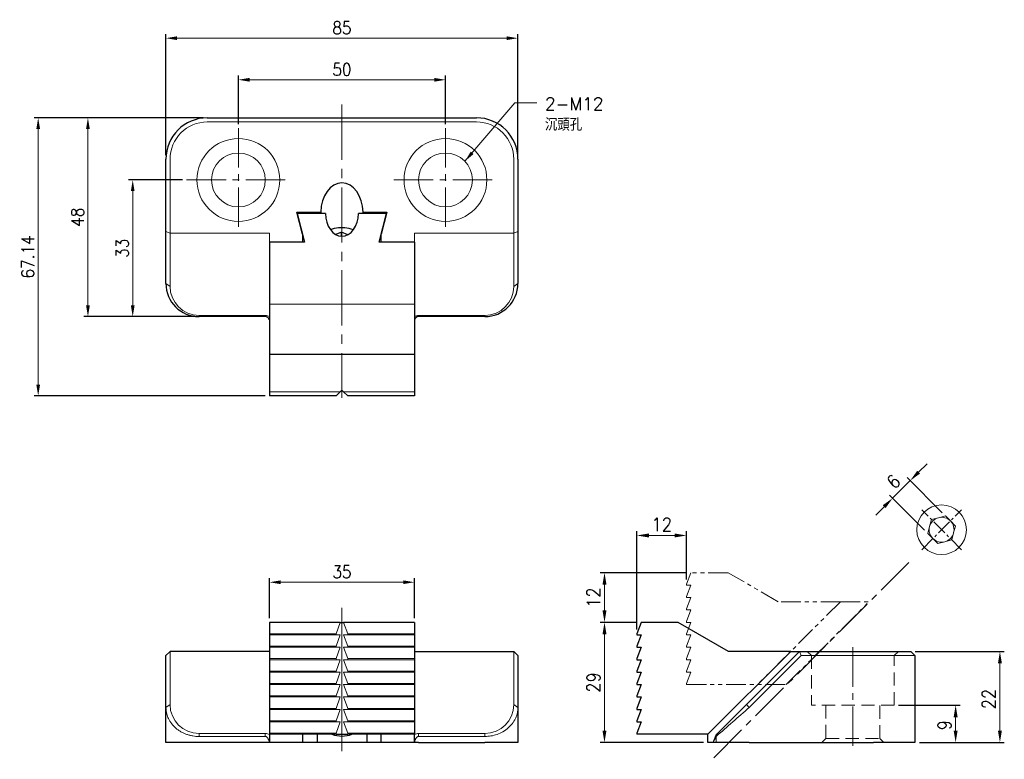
# Model space of a CAD drawing. Header units: millimetres. Extents: x -78 to 160, y -4 to 174.
import ezdxf

# ---------------------------------------------------------------- set-up
doc = ezdxf.new("R2010")
doc.units = ezdxf.units.MM
for name, pattern in [('CENTER2', [28.575, 19.05, -3.175, 3.175, -3.175]), ('DASHED2', [9.525, 6.35, -3.175]), ('PHANTOM2', [31.75, 15.875, -3.175, 3.175, -3.175, 3.175, -3.175])]:
    doc.linetypes.add(name, pattern=pattern)
for name, color, linetype, lineweight in [('01', 4, 'Continuous', 20), ('CL', 1, 'CENTER2', 15), ('DASH', 8, 'DASHED2', 13), ('DIM', 6, 'Continuous', 13), ('G', 3, 'Continuous', 18), ('L', 30, 'PHANTOM2', 5), ('TXT', 3, 'Continuous', 18), ('W', 7, 'Continuous', 30)]:
    doc.layers.add(name, color=color, linetype=linetype, lineweight=lineweight)
doc.styles.add('TEXT1', font='txt.shx', dxfattribs={"height": 3, "bigfont": 'chineset.shx'})
doc.styles.add('TXT-1', font='txt.shx', dxfattribs={"width": 0.9, "bigfont": 'chineset.shx'})
doc.dimstyles.new('ISO-25', dxfattribs={"dimscale": 1.5, "dimtxt": 2, "dimasz": 1.8, "dimexe": 0.66666, "dimexo": 0.66666, "dimgap": 0.66666, "dimtad": 1, "dimdec": 3, "dimdsep": 46, "dimtxsty": 'TXT-1', "dimcen": -2.5, "dimclrd": 256, "dimclre": 256, "dimclrt": 3, "dimadec": 0, "dimazin": 0, "dimtfac": 0.8, "dimtdec": 3, "dimtmove": 0, "dimatfit": 3, "dimfxl": 0, "dimlwd": -1, "dimarcsym": 0})

# ---------------------------------------------------------------- blocks, each defined once
blk = doc.blocks.new('*D2')
at = {"layer": 'Defpoints', "color": 0}
for p in [(25, 159.99), (-25, 148.31), (25, 148.31)]:
    blk.add_point(p, dxfattribs=at)
at = {"layer": 'DIM', "lineweight": -2}
for p, q in [((-25, 149.31), (-25, 160.99)), ((25, 149.31), (25, 160.99))]:
    blk.add_line(p, q, dxfattribs=at)
at = {"layer": 'DIM'}
blk.add_line((-22.3, 159.99), (22.3, 159.99), dxfattribs=at)
for points in [[(-22.3, 160.44), (-22.3, 159.54), (-25, 159.99)], [(22.3, 160.44), (22.3, 159.54), (25, 159.99)]]:
    blk.add_solid(points, dxfattribs=at)
at = {"layer": 'DIM', "color": 3, "insert": (0, 162.49), "char_height": 3, "attachment_point": 5, "style": 'TXT-1'}
blk.add_mtext('50', dxfattribs=at)
blk = doc.blocks.new('*D3')
at = {"layer": 'Defpoints', "color": 0}
for p in [(42.5, 170.03), (-42.5, 140.81), (42.5, 140.81)]:
    blk.add_point(p, dxfattribs=at)
at = {"layer": 'DIM', "lineweight": -2}
for p, q in [((-42.5, 141.81), (-42.5, 171.03)), ((42.5, 141.81), (42.5, 171.03))]:
    blk.add_line(p, q, dxfattribs=at)
at = {"layer": 'DIM'}
blk.add_line((-39.8, 170.03), (39.8, 170.03), dxfattribs=at)
for points in [[(-39.8, 170.48), (-39.8, 169.58), (-42.5, 170.03)], [(39.8, 170.48), (39.8, 169.58), (42.5, 170.03)]]:
    blk.add_solid(points, dxfattribs=at)
at = {"layer": 'DIM', "color": 3, "insert": (0, 172.53), "char_height": 3, "attachment_point": 5, "style": 'TXT-1'}
blk.add_mtext('85', dxfattribs=at)
blk = doc.blocks.new('*D4')
at = {"layer": 'Defpoints', "color": 0}
for p in [(-32.5, 150.81), (-73.34, 83.67), (-17.5, 83.67)]:
    blk.add_point(p, dxfattribs=at)
at = {"layer": 'DIM', "lineweight": -2}
for p, q in [((-33.5, 150.81), (-74.34, 150.81)), ((-18.5, 83.67), (-74.34, 83.67))]:
    blk.add_line(p, q, dxfattribs=at)
at = {"layer": 'DIM'}
blk.add_line((-73.34, 148.11), (-73.34, 86.37), dxfattribs=at)
for points in [[(-73.79, 148.11), (-72.89, 148.11), (-73.34, 150.81)], [(-73.79, 86.37), (-72.89, 86.37), (-73.34, 83.67)]]:
    blk.add_solid(points, dxfattribs=at)
at = {"layer": 'DIM', "color": 3, "insert": (-75.84, 117.24), "char_height": 3, "attachment_point": 5, "rotation": 90, "style": 'TXT-1'}
blk.add_mtext('67.14', dxfattribs=at)
blk = doc.blocks.new('*D5')
at = {"layer": 'Defpoints', "color": 0}
for p in [(-32.5, 150.81), (-61.33, 102.81), (-34.5, 102.81)]:
    blk.add_point(p, dxfattribs=at)
at = {"layer": 'DIM', "lineweight": -2}
for p, q in [((-33.5, 150.81), (-62.33, 150.81)), ((-35.5, 102.81), (-62.33, 102.81))]:
    blk.add_line(p, q, dxfattribs=at)
at = {"layer": 'DIM'}
blk.add_line((-61.33, 148.11), (-61.33, 105.51), dxfattribs=at)
for points in [[(-61.78, 148.11), (-60.88, 148.11), (-61.33, 150.81)], [(-61.78, 105.51), (-60.88, 105.51), (-61.33, 102.81)]]:
    blk.add_solid(points, dxfattribs=at)
at = {"layer": 'DIM', "color": 3, "insert": (-63.83, 126.81), "char_height": 3, "attachment_point": 5, "rotation": 90, "style": 'TXT-1'}
blk.add_mtext('48', dxfattribs=at)
blk = doc.blocks.new('*D6')
at = {"layer": 'Defpoints', "color": 0}
for p in [(-37.5, 135.81), (-50.52, 102.81), (-34.5, 102.81)]:
    blk.add_point(p, dxfattribs=at)
at = {"layer": 'DIM', "lineweight": -2}
for p, q in [((-38.5, 135.81), (-51.52, 135.81)), ((-35.5, 102.81), (-51.52, 102.81))]:
    blk.add_line(p, q, dxfattribs=at)
at = {"layer": 'DIM'}
blk.add_line((-50.52, 133.11), (-50.52, 105.51), dxfattribs=at)
for points in [[(-50.97, 133.11), (-50.07, 133.11), (-50.52, 135.81)], [(-50.97, 105.51), (-50.07, 105.51), (-50.52, 102.81)]]:
    blk.add_solid(points, dxfattribs=at)
at = {"layer": 'DIM', "color": 3, "insert": (-53.02, 119.31), "char_height": 3, "attachment_point": 5, "rotation": 90, "style": 'TXT-1'}
blk.add_mtext('33', dxfattribs=at)
blk = doc.blocks.new('*D7')
at = {"layer": 'Defpoints', "color": 0}
for p in [(17.5, 38.7), (-17.5, 29), (17.5, 29)]:
    blk.add_point(p, dxfattribs=at)
at = {"layer": 'DIM', "lineweight": -2}
for p, q in [((-17.5, 30), (-17.5, 39.7)), ((17.5, 30), (17.5, 39.7))]:
    blk.add_line(p, q, dxfattribs=at)
at = {"layer": 'DIM'}
blk.add_line((-14.8, 38.7), (14.8, 38.7), dxfattribs=at)
for points in [[(-14.8, 39.15), (-14.8, 38.25), (-17.5, 38.7)], [(14.8, 39.15), (14.8, 38.25), (17.5, 38.7)]]:
    blk.add_solid(points, dxfattribs=at)
at = {"layer": 'DIM', "color": 3, "insert": (0, 41.2), "char_height": 3, "attachment_point": 5, "style": 'TXT-1'}
blk.add_mtext('35', dxfattribs=at)
blk = doc.blocks.new('*D8')
at = {"layer": 'Defpoints', "color": 0}
for p in [(137.21, 63.22), (145.71, 54.72), (141.47, 50.48)]:
    blk.add_point(p, dxfattribs=at)
at = {"layer": 'DIM'}
for p, q in [((139.25, 65.26), (141.28, 67.29)), ((132.97, 58.98), (137.21, 63.22)), ((130.93, 56.94), (128.89, 54.9))]:
    blk.add_line(p, q, dxfattribs=at)
at = {"layer": 'DIM', "lineweight": -2}
for p, q in [((144.95, 55.47), (136.45, 63.97)), ((140.71, 51.23), (132.21, 59.73))]:
    blk.add_line(p, q, dxfattribs=at)
at = {"layer": 'DIM'}
for points in [[(138.91, 65.6), (139.58, 64.92), (137.21, 63.22)], [(130.59, 57.28), (131.27, 56.6), (132.97, 58.98)]]:
    blk.add_solid(points, dxfattribs=at)
at = {"layer": 'DIM', "color": 3, "insert": (133.2, 62.98), "char_height": 3.2, "attachment_point": 5, "rotation": 45, "style": 'TXT-1'}
blk.add_mtext('6', dxfattribs=at)
blk = doc.blocks.new('*D9')
at = {"layer": 'Defpoints', "color": 0}
for p in [(83.23, 49.99), (83.23, 38.25), (71.23, 26.25)]:
    blk.add_point(p, dxfattribs=at)
at = {"layer": 'DIM', "lineweight": -2}
for p, q in [((71.23, 27.32), (71.23, 51.06)), ((83.23, 39.32), (83.23, 51.06))]:
    blk.add_line(p, q, dxfattribs=at)
at = {"layer": 'DIM'}
blk.add_line((74.11, 49.99), (80.35, 49.99), dxfattribs=at)
for points in [[(74.11, 50.47), (74.11, 49.51), (71.23, 49.99)], [(80.35, 50.47), (80.35, 49.51), (83.23, 49.99)]]:
    blk.add_solid(points, dxfattribs=at)
at = {"layer": 'DIM', "color": 3, "insert": (77.23, 52.66), "char_height": 3.2, "attachment_point": 5, "style": 'TXT-1'}
blk.add_mtext('12', dxfattribs=at)
blk = doc.blocks.new('*D10')
at = {"layer": 'Defpoints', "color": 0}
for p in [(84.23, 41), (63.4, 29), (72.23, 29)]:
    blk.add_point(p, dxfattribs=at)
at = {"layer": 'DIM', "lineweight": -2}
for p, q in [((83.16, 41), (62.33, 41)), ((71.16, 29), (62.33, 29))]:
    blk.add_line(p, q, dxfattribs=at)
at = {"layer": 'DIM'}
blk.add_line((63.4, 38.12), (63.4, 31.88), dxfattribs=at)
for points in [[(62.92, 38.12), (63.88, 38.12), (63.4, 41)], [(62.92, 31.88), (63.88, 31.88), (63.4, 29)]]:
    blk.add_solid(points, dxfattribs=at)
at = {"layer": 'DIM', "color": 3, "insert": (60.73, 35), "char_height": 3.2, "attachment_point": 5, "rotation": 90, "style": 'TXT-1'}
blk.add_mtext('12', dxfattribs=at)
blk = doc.blocks.new('*D11')
at = {"layer": 'Defpoints', "color": 0}
for p in [(72.23, 29), (63.4, 0), (88.37, 0)]:
    blk.add_point(p, dxfattribs=at)
at = {"layer": 'DIM', "lineweight": -2}
for p, q in [((71.16, 29), (62.33, 29)), ((87.3, 0), (62.33, 0))]:
    blk.add_line(p, q, dxfattribs=at)
at = {"layer": 'DIM'}
blk.add_line((63.4, 26.12), (63.4, 2.88), dxfattribs=at)
for points in [[(62.92, 26.12), (63.88, 26.12), (63.4, 29)], [(62.92, 2.88), (63.88, 2.88), (63.4, 0)]]:
    blk.add_solid(points, dxfattribs=at)
at = {"layer": 'DIM', "color": 3, "insert": (60.73, 14.5), "char_height": 3.2, "attachment_point": 5, "rotation": 90, "style": 'TXT-1'}
blk.add_mtext('29', dxfattribs=at)
blk = doc.blocks.new('*D12')
at = {"layer": 'Defpoints', "color": 0}
for p in [(133.37, 9), (148.19, 9), (138.37, 0)]:
    blk.add_point(p, dxfattribs=at)
at = {"layer": 'DIM', "lineweight": -2}
for p, q in [((134.43, 9), (149.25, 9)), ((139.43, 0), (149.25, 0))]:
    blk.add_line(p, q, dxfattribs=at)
at = {"layer": 'DIM'}
blk.add_line((148.19, 2.88), (148.19, 6.12), dxfattribs=at)
for points in [[(147.71, 6.12), (148.67, 6.12), (148.19, 9)], [(147.71, 2.88), (148.67, 2.88), (148.19, 0)]]:
    blk.add_solid(points, dxfattribs=at)
at = {"layer": 'DIM', "color": 3, "insert": (145.52, 4.19), "char_height": 3.2, "attachment_point": 5, "rotation": 90, "style": 'TXT-1'}
blk.add_mtext('9', dxfattribs=at)
blk = doc.blocks.new('*D13')
at = {"layer": 'Defpoints', "color": 0}
for p in [(137.37, 22), (158.88, 22), (138.37, 0)]:
    blk.add_point(p, dxfattribs=at)
at = {"layer": 'DIM', "lineweight": -2}
for p, q in [((138.43, 22), (159.94, 22)), ((139.43, 0), (159.94, 0))]:
    blk.add_line(p, q, dxfattribs=at)
at = {"layer": 'DIM'}
blk.add_line((158.88, 2.88), (158.88, 19.12), dxfattribs=at)
for points in [[(158.4, 19.12), (159.36, 19.12), (158.88, 22)], [(158.4, 2.88), (159.36, 2.88), (158.88, 0)]]:
    blk.add_solid(points, dxfattribs=at)
at = {"layer": 'DIM', "color": 3, "insert": (156.21, 10.5), "char_height": 3.2, "attachment_point": 5, "rotation": 90, "style": 'TXT-1'}
blk.add_mtext('22', dxfattribs=at)
blk = doc.blocks.new('A$C04D77EB3')
at = {"layer": 'L', "ltscale": 0.2}
for p, q in [((-21.12, 7), (-22.12, 4.25)), ((-22.12, 4.25), (-22.12, 4)), ((-21.12, 4), (-22.12, 1.25)), ((-22.12, 4), (-21.12, 4)), ((-22.12, 1.25), (-22.12, 1)), ((-21.12, 1), (-22.12, -1.75)), ((-22.12, 1), (-21.12, 1)), ((-22.12, -1.75), (-22.12, -2)), ((-21.12, -2), (-22.12, -4.75)), ((-22.12, -2), (-21.12, -2)), ((-22.12, -4.75), (-22.12, -5)), ((-21.12, -5), (-22.12, -7.75)), ((-22.12, -5), (-21.12, -5)), ((-22.12, -7.75), (-22.12, -8)), ((-21.12, -8), (-22.12, -10.75)), ((-22.12, -8), (-21.12, -8)), ((-22.12, -10.75), (-22.12, -11)), ((-21.12, -11), (-22.12, -13.75)), ((-22.12, -11), (-21.12, -11)), ((-22.12, -13.75), (-22.12, -14)), ((-21.12, -14), (-22.12, -16.75)), ((-22.12, -14), (-21.12, -14)), ((-22.12, -16.75), (-22.12, -17)), ((-21.12, -17), (-22.12, -19.75)), ((-22.12, -17), (-21.12, -17)), ((-22.12, -19.75), (-22.12, -20))]:
    blk.add_line(p, q, dxfattribs=at)
at = {"layer": 'L', "ltscale": 0.3}
for p, q in [((-12.12, 7), (-21.12, 7)), ((0, 0), (-12.12, 7)), ((15.02, 0), (-4.98, -20)), ((15.02, 0), (0, 0)), ((1.95, -20), (21.95, 0)), ((15.02, 0), (21.95, 0)), ((-22.12, -20), (1.95, -20))]:
    blk.add_line(p, q, dxfattribs=at)

msp = doc.modelspace()

# ---------------------------------------------------------------- linework, layer by layer
at = {"layer": '01'}
msp.add_line((0, 2), (0, 29), dxfattribs=at)
for centre in [(-25, 135.8106), (25, 135.8106)]:
    msp.add_circle(centre, 6.5, dxfattribs=at)
at = {"layer": 'CL', "ltscale": 0.7}
msp.add_line((0, 154.0278), (0, 83.226), dxfattribs=at)
at = {"layer": 'CL', "ltscale": 0.5}
for p, q in [((-25, 148.3106), (-25, 123.3106)), ((25, 148.3106), (25, 123.3106)), ((-37.5, 135.8106), (-12.5, 135.8106)), ((12.5, 135.8106), (37.5, 135.8106)), ((136.9205, 43.4813), (89.3938, -4.0454)), ((123.3682, -0.8153), (123.3682, 24.5805))]:
    msp.add_line(p, q, dxfattribs=at)
at = {"layer": 'CL', "ltscale": 0.2}
for p, q in [((149.6351, 46.5504), (139.9897, 56.1958)), ((139.9897, 46.5504), (149.6351, 56.1958))]:
    msp.add_line(p, q, dxfattribs=at)
at = {"layer": 'CL'}
msp.add_line((0, -2.0901), (0, 32.4887), dxfattribs=at)
at = {"layer": 'DASH', "ltscale": 0.5}
for p, q in [((112.3682, 22), (113.3682, 21)), ((133.3682, 21), (134.3682, 22)), ((113.3682, 21), (113.3682, 9)), ((133.3682, 9), (133.3682, 21)), ((133.3682, 9), (113.3682, 9)), ((116.8682, 9), (116.8682, 1)), ((129.8682, 1), (129.8682, 9)), ((116.8682, 1), (115.8682, 0)), ((116.8682, 1), (129.8682, 1)), ((130.8682, 0), (129.8682, 1))]:
    msp.add_line(p, q, dxfattribs=at)
at = {"layer": 'G'}
for p, q in [((32.5, 149.8106), (-32.5, 149.8106)), ((-41.5, 140.8106), (-41.5, 122.9319)), ((41.5, 122.9319), (41.5, 140.8106)), ((-41.5, 122.9319), (-42.5, 123.3461)), ((-17.5, 122.9319), (-41.5, 122.9319)), ((-41.5, 122.9319), (-41.5, 110.1035)), ((-17.5, 122.9319), (-17.5, 120.8106)), ((17.5, 122.9319), (41.5, 122.9319)), ((17.5, 120.8106), (17.5, 122.9319)), ((41.5, 122.9319), (42.5, 123.3461)), ((41.5, 110.1035), (41.5, 122.9319)), ((-41.5, 110.1035), (-42.5, 110.8106)), ((41.5, 110.1035), (42.5, 110.8106)), ((17.5, 105.7946), (-17.5, 105.7946)), ((-34.5, 103.1035), (-18.5, 103.1035)), ((-34.5, 103.1035), (-34.5, 102.8106)), ((-18.5, 103.1044), (-18.5, 102.8114)), ((18.5, 103.1035), (34.5, 103.1035)), ((18.5, 103.1035), (18.5, 102.8106)), ((34.5, 103.1035), (34.5, 102.8106)), ((-0.41, 84.6702), (-17.5, 84.6702)), ((17.5, 84.6702), (0.41, 84.6702)), ((-1.41, 26.2525), (-0.41, 29)), ((0.41, 29), (1.41, 26.2525)), ((-1.41, 26.2525), (-17.5, 26.2525)), ((-1.41, 26), (-1.41, 26.2525)), ((1.41, 26), (1.41, 26.2525)), ((17.5, 26.2525), (1.41, 26.2525)), ((-1.41, 26), (-17.5, 26)), ((-1.41, 23.2525), (-0.41, 26)), ((-0.41, 26), (-1.41, 26)), ((1.41, 26), (0.41, 26)), ((0.41, 26), (1.41, 23.2525)), ((17.5, 26), (1.41, 26)), ((-41.5, 22), (-41.5, 9.1716)), ((-1.41, 23.2525), (-17.5, 23.2525)), ((-1.41, 23), (-17.5, 23)), ((-1.41, 23), (-1.41, 23.2525)), ((-1.41, 20.2525), (-0.41, 23)), ((-0.41, 23), (-1.41, 23)), ((1.41, 23), (0.41, 23)), ((0.41, 23), (1.41, 20.2525)), ((1.41, 23), (1.41, 23.2525)), ((17.5, 23.2525), (1.41, 23.2525)), ((17.5, 23), (1.41, 23)), ((41.5, 9.1716), (41.5, 22)), ((97.6611, 9.1716), (110.4895, 22)), ((110.4895, 22), (110.9037, 21)), ((-1.41, 20.2525), (-17.5, 20.2525)), ((-1.41, 20), (-17.5, 20)), ((-1.41, 20), (-1.41, 20.2525)), ((-1.41, 17.2525), (-0.41, 20)), ((-0.41, 20), (-1.41, 20)), ((1.41, 20), (0.41, 20)), ((0.41, 20), (1.41, 17.2525)), ((1.41, 20), (1.41, 20.2525)), ((17.5, 20.2525), (1.41, 20.2525)), ((17.5, 20), (1.41, 20)), ((110.9037, 21), (98.3682, 8.4645)), ((128.3682, 21), (110.9037, 21)), ((138.3682, 21), (128.3682, 21)), ((-1.41, 17.2525), (-17.5, 17.2525)), ((-1.41, 17), (-17.5, 17)), ((-1.41, 17), (-1.41, 17.2525)), ((-1.41, 14.2525), (-0.41, 17)), ((-0.41, 17), (-1.41, 17)), ((1.41, 17), (0.41, 17)), ((0.41, 17), (1.41, 14.2525)), ((1.41, 17), (1.41, 17.2525)), ((17.5, 17.2525), (1.41, 17.2525)), ((17.5, 17), (1.41, 17)), ((-1.41, 14.2525), (-17.5, 14.2525)), ((-1.41, 14), (-17.5, 14)), ((-1.41, 14), (-1.41, 14.2525)), ((-1.41, 11.2525), (-0.41, 14)), ((-0.41, 14), (-1.41, 14)), ((1.41, 14), (0.41, 14)), ((0.41, 14), (1.41, 11.2525)), ((1.41, 14), (1.41, 14.2525)), ((17.5, 14.2525), (1.41, 14.2525)), ((17.5, 14), (1.41, 14)), ((-1.41, 11.2525), (-17.5, 11.2525)), ((-1.41, 11), (-17.5, 11)), ((-1.41, 11), (-1.41, 11.2525)), ((-1.41, 8.2525), (-0.41, 11)), ((-0.41, 11), (-1.41, 11)), ((1.41, 11), (0.41, 11)), ((0.41, 11), (1.41, 8.2525)), ((1.41, 11), (1.41, 11.2525)), ((17.5, 11.2525), (1.41, 11.2525)), ((17.5, 11), (1.41, 11)), ((-41.5, 9.1716), (-42.5, 8.4645)), ((-1.41, 8.2525), (-17.5, 8.2525)), ((-1.41, 8), (-17.5, 8)), ((-1.41, 8), (-1.41, 8.2525)), ((-1.41, 5.2525), (-0.41, 8)), ((-0.41, 8), (-1.41, 8)), ((1.41, 8), (0.41, 8)), ((0.41, 8), (1.41, 5.2525)), ((1.41, 8), (1.41, 8.2525)), ((17.5, 8.2525), (1.41, 8.2525)), ((17.5, 8), (1.41, 8)), ((41.5, 9.1716), (42.5, 8.4645)), ((90.661, 2.1715), (97.6611, 9.1716)), ((97.6611, 9.1716), (98.3682, 8.4645)), ((-1.41, 5.2525), (-17.5, 5.2525)), ((-1.41, 5), (-17.5, 5)), ((-1.41, 5), (-1.41, 5.2525)), ((-1.41, 2.2525), (-0.41, 5)), ((-0.41, 5), (-1.41, 5)), ((1.41, 5), (0.41, 5)), ((0.41, 5), (1.41, 2.2525)), ((1.41, 5), (1.41, 5.2525)), ((17.5, 5.2525), (1.41, 5.2525)), ((17.5, 5), (1.41, 5)), ((-34.5, 2.1716), (-18.5, 2.1716)), ((-34.5, 2.1716), (-34.5, 1.4645)), ((-18.5, 1.4645), (-34.5, 1.4645)), ((-18.5, 2.1738), (-18.5, 1.4664)), ((-1.41, 2.2525), (-17.5, 2.2525)), ((-1.41, 2), (-1.41, 2.2525)), ((1.41, 2), (1.41, 2.2525)), ((17.5, 2.2525), (1.41, 2.2525)), ((18.5, 2.1716), (34.5, 2.1716)), ((18.5, 2.1716), (18.5, 1.4645)), ((34.5, 1.4645), (18.5, 1.4645)), ((34.5, 2.1716), (34.5, 1.4645)), ((90.661, 2.1715), (90.3681, 1.4644)), ((90.3682, 0), (90.3682, 1.4645)), ((90.3916, 1.9021), (90.6621, 2.1726))]:
    msp.add_line(p, q, dxfattribs=at)
for centre in [(-25, 135.8106), (25, 135.8106)]:
    msp.add_circle(centre, 10, dxfattribs=at)
for centre, radius, start, end in [((-32.5, 140.8106), 9, 90, 180), ((32.5, 140.8106), 9, 0, 90), ((-34.4952, 110.1083), 7.0048, 180.039484, 269.960516), ((34.4952, 110.1083), 7.0048, 270.039484, 359.960516), ((-18.4875, 101.1726), 1.9328, 59.274222, 90.371073), ((18.4841, 101.1786), 1.9259, 89.526536, 120.729684), ((-34.4952, 9.1764), 7.0048, 180.039484, 269.960516), ((34.4952, 9.1764), 7.0048, 270.039484, 359.960516), ((557.4477, -524.2693), 703.2491, 130.7528863, 131.618964), ((-18.4875, 0.2407), 1.9328, 59.274222, 90.371073), ((18.4841, 0.2467), 1.9259, 89.526536, 120.729684)]:
    msp.add_arc(centre, radius, start, end, dxfattribs=at)
at = {"layer": 'G', "lineweight": 0}
for start, end in [(104.999994, 164.999996), (44.999992, 104.999994), (344.999996, 44.999992), (164.999996, 224.999992), (284.999994, 344.999996), (224.999992, 284.999994)]:
    msp.add_arc((144.8124, 51.3731), 3, start, end, dxfattribs=at)
at = {"layer": 'G'}
for points, degree, knots in [([(-34.5, 1.4645), (-34.7483, 1.47), (-35.2507, 1.4811), (-36.0024, 1.5806), (-36.7517, 1.7402), (-37.4909, 1.9661), (-38.2118, 2.2563), (-38.9059, 2.6114), (-39.5647, 3.0312), (-40.3476, 3.6487), (-41.1992, 4.5592), (-41.8956, 5.6997), (-42.3945, 7.0319), (-42.4611, 7.9359), (-42.5, 8.4645)], 3, [0, 0, 0, 0, 0.05067313, 0.1025087, 0.15585825, 0.21104439, 0.26835872, 0.32806168, 0.39038375, 0.45552763, 0.57746171, 0.71940291, 0.83590878, 1, 1, 1, 1]), ([(42.5, 8.4645), (42.4926, 8.2344), (42.4785, 7.7988), (42.3735, 7.1864), (42.2331, 6.6508), (42.0714, 6.192), (41.7603, 5.4734), (41.1981, 4.559), (40.1879, 3.4777), (38.9677, 2.6028), (37.542, 1.952), (36.0364, 1.5396), (35.0023, 1.489), (34.5, 1.4645)], 3, [0, 0, 0, 0, 0.07145341, 0.13527681, 0.19147118, 0.24003848, 0.28098235, 0.42296793, 0.54499538, 0.6723447, 0.7892344, 0.89763296, 1, 1, 1, 1]), ([(-17.5365, 0), (-17.5467, 0.066), (-17.5664, 0.1933), (-17.6082, 0.3753), (-17.6562, 0.5417), (-17.7099, 0.6926), (-17.7678, 0.828), (-17.8286, 0.9479), (-17.8998, 1.0661), (-17.9835, 1.1798), (-18.0826, 1.2848), (-18.1849, 1.3668), (-18.2893, 1.4248), (-18.3946, 1.4611), (-18.4657, 1.4646), (-18.5, 1.4654)], 3, [0, 0, 0, 0, 0.10973133, 0.21184671, 0.30638901, 0.39341228, 0.47298593, 0.54520086, 0.61017887, 0.69425047, 0.76924189, 0.83594968, 0.89550367, 0.94948481, 1, 1, 1, 1]), ([(18.5, 1.4645), (18.4796, 1.4659), (18.4382, 1.4651), (18.3759, 1.4528), (18.3135, 1.4327), (18.251, 1.4039), (18.1889, 1.3667), (18.1273, 1.321), (18.0666, 1.2669), (18.0071, 1.2043), (17.9491, 1.1333), (17.87, 1.0214), (17.7757, 0.8521), (17.6764, 0.6111), (17.59, 0.3229), (17.5551, 0.1123), (17.5365, 0)], 3, [0, 0, 0, 0, 0.03006978, 0.06103957, 0.09342967, 0.12769575, 0.16422333, 0.20333112, 0.24527904, 0.29027784, 0.33849828, 0.39007911, 0.50843725, 0.64925392, 0.81300748, 1, 1, 1, 1]), ([(89.6081, 0), (89.8051, 0.4753), (89.9874, 0.9563), (90.1045, 1.2653), (90.3916, 1.9021)], 2, [0, 0, 0, 0.5, 0.5, 1, 1, 1]), ([(90.3682, 1.4645), (90.3678, 1.4659), (90.3671, 1.4651), (90.361, 1.4528), (90.3513, 1.4327), (90.3374, 1.4039), (90.3193, 1.3667), (90.2969, 1.321), (90.2702, 1.2669), (90.2391, 1.2043), (90.2037, 1.1333), (90.1475, 1.0214), (90.0632, 0.8521), (89.9426, 0.6111), (89.7974, 0.3229), (89.6921, 0.1123), (89.6359, 0)], 3, [0, 0, 0, 0, 0.03006978, 0.06103957, 0.09342967, 0.12769575, 0.16422333, 0.20333112, 0.24527904, 0.29027784, 0.33849828, 0.39007911, 0.50843725, 0.64925392, 0.81300748, 1, 1, 1, 1])]:
    msp.add_open_spline(points, degree=degree, knots=knots, dxfattribs=at)
at = {"layer": 'W'}
for p, q in [((-32.5, 150.8106), (32.5, 150.8106)), ((-42.5, 123.3461), (-42.5, 140.8106)), ((42.5, 140.8106), (42.5, 123.3461)), ((-10.8562, 128.0231), (-5.099, 128.0231)), ((-9.5, 122.7533), (-10.8562, 128.0231)), ((-3.9987, 127.7402), (-10.7835, 127.7402)), ((-10.7835, 127.7402), (-9, 120.8106)), ((-5.099, 128.0231), (-5.099, 127.7402)), ((10.7835, 127.7402), (3.9987, 127.7402)), ((5.099, 128.0231), (10.8562, 128.0231)), ((5.099, 127.7402), (5.099, 128.0231)), ((9, 120.8106), (10.7835, 127.7402)), ((10.8562, 128.0231), (9.5, 122.7533)), ((-42.5, 110.8106), (-42.5, 123.3461)), ((-9.5, 122.7533), (-9.5, 120.8106)), ((-0.0933, 123.1888), (-1.4402, 122.6042)), ((-0.0933, 122.2263), (-0.0933, 123.1888)), ((1.4369, 122.6024), (-0.0933, 123.1888)), ((9.5, 120.8106), (9.5, 122.7533)), ((42.5, 123.3461), (42.5, 110.8106)), ((-9.5, 120.8106), (-17.5, 120.8106)), ((-17.5, 120.8106), (-17.5, 105.7946)), ((-9, 120.8106), (-17.5, 120.8106)), ((17.5, 120.8106), (9, 120.8106)), ((17.5, 120.8106), (9.5, 120.8106)), ((17.5, 120.8106), (17.5, 105.7946)), ((-17.5, 105.7946), (-17.5, 93.6702)), ((17.5, 105.7946), (17.5, 93.6702)), ((-18.5, 102.8106), (-34.5, 102.8106)), ((34.5, 102.8106), (18.5, 102.8106)), ((-17.5, 102.0506), (-17.5365, 102.0783)), ((17.5365, 102.0783), (17.5, 102.0506)), ((-17.5, 93.6702), (-17.5, 84.6702)), ((17.5, 93.6702), (-17.5, 93.6702)), ((17.5, 93.6702), (17.5, 84.6702)), ((-17.5, 84.6702), (-17.5, 83.6702)), ((-1.41, 83.6702), (-17.5, 83.6702)), ((-1.41, 83.6702), (-0.41, 84.6702)), ((-0.41, 84.6702), (0, 85.0802)), ((0, 85.0802), (0.41, 84.6702)), ((0.41, 84.6702), (1.41, 83.6702)), ((17.5, 83.6702), (1.41, 83.6702)), ((17.5, 84.6702), (17.5, 83.6702)), ((-0.41, 29), (-17.5, 29)), ((-17.5, 29), (-17.5, 26.2525)), ((-0.41, 29), (0, 29)), ((0, 29), (0.41, 29)), ((17.5, 29), (0.41, 29)), ((17.5, 29), (17.5, 26.2525)), ((72.2278, 29), (71.2278, 26.2525)), ((81.2278, 29), (72.2278, 29)), ((93.3522, 22), (81.2278, 29)), ((-17.5, 26.2525), (-17.5, 26)), ((17.5, 26.2525), (17.5, 26)), ((71.2278, 26.2525), (71.2278, 26)), ((-17.5, 26), (-17.5, 23.2525)), ((17.5, 26), (17.5, 23.2525)), ((72.2278, 26), (71.2278, 23.2525)), ((71.2278, 26), (72.2278, 26)), ((-41.5, 22), (-42.5, 21)), ((-17.5, 22), (-41.5, 22)), ((-17.5, 23.2525), (-17.5, 23)), ((-17.5, 23), (-17.5, 20.2525)), ((17.5, 23.2525), (17.5, 23)), ((17.5, 23), (17.5, 20.2525)), ((17.5, 22), (41.5, 22)), ((41.5, 22), (42.5, 21)), ((71.2278, 23.2525), (71.2278, 23)), ((72.2278, 23), (71.2278, 20.2525)), ((71.2278, 23), (72.2278, 23)), ((88.3682, 2), (108.3682, 22)), ((108.3682, 22), (88.3682, 2)), ((108.3682, 22), (93.3522, 22)), ((108.3682, 22), (110.4895, 22)), ((110.4895, 22), (128.3682, 22)), ((128.3682, 22), (137.3682, 22)), ((137.3682, 22), (138.3682, 21)), ((-42.5, 8.4645), (-42.5, 21)), ((-17.5, 20.2525), (-17.5, 20)), ((-17.5, 20), (-17.5, 17.2525)), ((17.5, 20.2525), (17.5, 20)), ((17.5, 20), (17.5, 17.2525)), ((42.5, 21), (42.5, 8.4645)), ((71.2278, 20.2525), (71.2278, 20)), ((72.2278, 20), (71.2278, 17.2525)), ((71.2278, 20), (72.2278, 20)), ((138.3682, 21), (138.3682, 0)), ((-17.5, 17.2525), (-17.5, 17)), ((-17.5, 17), (-17.5, 14.2525)), ((17.5, 17.2525), (17.5, 17)), ((17.5, 17), (17.5, 14.2525)), ((71.2278, 17.2525), (71.2278, 17)), ((72.2278, 17), (71.2278, 14.2525)), ((71.2278, 17), (72.2278, 17)), ((-17.5, 14.2525), (-17.5, 14)), ((-17.5, 14), (-17.5, 11.2525)), ((17.5, 14.2525), (17.5, 14)), ((17.5, 14), (17.5, 11.2525)), ((71.2278, 14.2525), (71.2278, 14)), ((72.2278, 14), (71.2278, 11.2525)), ((71.2278, 14), (72.2278, 14)), ((-17.5, 11.2525), (-17.5, 11)), ((-17.5, 11), (-17.5, 8.2525)), ((17.5, 11.2525), (17.5, 11)), ((17.5, 11), (17.5, 8.2525)), ((71.2278, 11.2525), (71.2278, 11)), ((72.2278, 11), (71.2278, 8.2525)), ((71.2278, 11), (72.2278, 11)), ((-42.5, 0), (-42.5, 8.4645)), ((-17.5, 8.2525), (-17.5, 8)), ((-17.5, 8), (-17.5, 5.2525)), ((17.5, 8.2525), (17.5, 8)), ((17.5, 8), (17.5, 5.2525)), ((42.5, 8.4645), (42.5, 0)), ((71.2278, 8.2525), (71.2278, 8)), ((72.2278, 8), (71.2278, 5.2525)), ((71.2278, 8), (72.2278, 8)), ((-17.5, 5.2525), (-17.5, 5)), ((-17.5, 5), (-17.5, 2.2525)), ((17.5, 5.2525), (17.5, 5)), ((17.5, 5), (17.5, 2.2525)), ((71.2278, 5.2525), (71.2278, 5)), ((72.2278, 5), (71.2278, 2.2525)), ((71.2278, 5), (72.2278, 5)), ((-34.5, 0), (-42.5, 0)), ((-18.5, 0), (-34.5, 0)), ((-17.5365, 0), (-18.5, 0)), ((-17.5, 0), (-17.5365, 0)), ((-17.5, 2.2525), (-17.5, 2)), ((-17.5, 2), (-17.5, 0)), ((-1.41, 2), (-17.5, 2)), ((-9.5147, 0), (-17.5, 0)), ((-9.5147, 0), (-9.5, 0.0572)), ((-6, 0), (-9.5147, 0)), ((-9.5, 2), (-9.5, 0.0572)), ((-6, 2), (-6, 0)), ((6, 0), (-6, 0)), ((-1.41, 2), (0, 2)), ((0, 2), (1.41, 2)), ((17.5, 2), (1.41, 2)), ((6, 2), (6, 0)), ((9.5147, 0), (6, 0)), ((9.5, 0.0572), (9.5, 2)), ((9.5, 0.0572), (9.5147, 0)), ((17.5, 0), (9.5147, 0)), ((17.5, 2.2525), (17.5, 2)), ((17.5, 0), (17.5, 2)), ((17.5365, 0), (17.5, 0)), ((18.5, 0), (17.5365, 0)), ((18.5, 0), (34.5, 0)), ((42.5, 0), (34.5, 0)), ((71.2278, 2.2525), (71.2278, 2)), ((88.3682, 2), (71.2278, 2)), ((88.3682, 0), (88.3682, 2)), ((89.6081, 0), (88.3682, 0)), ((89.6359, 0), (89.6081, 0)), ((90.3682, 0), (89.6359, 0)), ((98.3682, 0), (90.3682, 0)), ((98.3682, 0), (128.3682, 0)), ((138.3682, 0), (128.3682, 0))]:
    msp.add_line(p, q, dxfattribs=at)
at = {"layer": 'W', "lineweight": 0}
for p, q in [((144.0359, 54.2709), (145.7089, 54.7192)), ((145.7089, 54.7192), (146.9337, 53.4944)), ((141.9146, 52.1496), (142.3629, 53.8226)), ((142.3629, 53.8226), (144.0359, 54.2709)), ((146.9337, 53.4944), (148.1584, 52.2697)), ((141.4663, 50.4766), (141.9146, 52.1496)), ((142.691, 49.2518), (141.4663, 50.4766)), ((147.7101, 50.5967), (147.2618, 48.9236)), ((148.1584, 52.2697), (147.7101, 50.5967)), ((143.9158, 48.0271), (142.691, 49.2518)), ((145.5888, 48.4754), (143.9158, 48.0271)), ((147.2618, 48.9236), (145.5888, 48.4754))]:
    msp.add_line(p, q, dxfattribs=at)
msp.add_circle((144.8124, 51.3731), 6, dxfattribs=at)
at = {"layer": 'W'}
for centre, radius, start, end in [((-32.5, 140.8106), 10, 90, 180), ((32.5, 140.8106), 10, 0, 90), ((-34.5, 110.8106), 8, 180, 270), ((34.5, 110.8106), 8, 270, 0), ((-18.5008, 101.8102), 1.0009, 15.542204, 89.955663), ((18.5, 101.8106), 1, 90, 164.468569)]:
    msp.add_arc(centre, radius, start, end, dxfattribs=at)
for centre, major_axis, start_param, end_param in [((0, 127.8816), (0, -7.2125), 1.59040543, 4.69277988), ((0, 127.8816), (0, 5.6569), 1.59579893, 4.68738638), ((0, 5.182), (-5.1, 0), 1.080839, 2.06075365)]:
    msp.add_ellipse(centre, major_axis=major_axis, ratio=0.70710678, start_param=start_param, end_param=end_param, dxfattribs=at)
msp.add_open_spline([(-2.7594, 123.7894), (-2.4483, 123.931), (-2.1156, 124.0489), (-0.5075, 124.4668), (0.9215, 124.4277), (2.1501, 124.0275)], degree=3, knots=[0.361632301, 0.361632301, 0.361632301, 0.361632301, 0.5, 0.5, 1, 1, 1, 1], dxfattribs=at)
msp.add_open_spline([(2.1501, 124.0275), (2.3679, 123.9734), (2.5793, 123.9088), (2.783, 123.8347)], degree=3, dxfattribs=at)

# ---------------------------------------------------------------- block references
msp.add_blockref('A$C04D77EB3', (105.3522, 34))

# ---------------------------------------------------------------- texts
at = {"layer": 'TXT', "insert": (49.0143, 155.6903), "char_height": 3, "width": 10.323981, "attachment_point": 1, "style": 'TEXT1'}
msp.add_mtext('2-M12 沉頭孔', dxfattribs=at)

# ---------------------------------------------------------------- dimensions: what is measured, and where the dimension line sits
at = {"layer": 'DIM'}
for base, p1, p2, picture, middle in [((42.5, 170.029), (-42.5, 140.8106), (42.5, 140.8106), '*D3', (0, 172.529)), ((25, 159.9928), (-25, 148.3106), (25, 148.3106), '*D2', (0, 162.4928)), ((17.5, 38.6963), (-17.5, 29), (17.5, 29), '*D7', (0, 41.1963))]:
    dim = msp.add_linear_dim(base=base, p1=p1, p2=p2, dimstyle='ISO-25', dxfattribs=at)
    dim.commit()
    dim.dimension.update_dxf_attribs({"geometry": picture, "text_midpoint": middle})
for base, p1, p2, picture, middle in [((-73.3391, 83.6702), (-32.5, 150.8106), (-17.5, 83.6702), '*D4', (-75.8391, 117.2404)), ((-61.3303, 102.8106), (-32.5, 150.8106), (-34.5, 102.8106), '*D5', (-63.8303, 126.8106)), ((-50.5184, 102.8106), (-37.5, 135.8106), (-34.5, 102.8106), '*D6', (-53.0184, 119.3106))]:
    dim = msp.add_linear_dim(base=base, p1=p1, p2=p2, angle=90, dimstyle='ISO-25', dxfattribs=at)
    dim.commit()
    dim.dimension.update_dxf_attribs({"geometry": picture, "text_midpoint": middle})
for base, p1, p2, angle, picture, middle in [((137.2088, 63.2193), (141.4663, 50.4766), (145.7089, 54.7192), 45, '*D8', (135.0875, 61.098)), ((158.8761, 22), (138.3682, 0), (137.3682, 22), 90, '*D13', (158.8761, 10.4979)), ((148.1882, 9), (138.3682, 0), (133.3682, 9), 90, '*D12', (148.1882, 4.1947))]:
    dim = msp.add_linear_dim(base=base, p1=p1, p2=p2, angle=angle, dimstyle='ISO-25', override={"dimscale": 1.6}, dxfattribs=at)
    dim.commit()
    dim.dimension.update_dxf_attribs({"geometry": picture, "text_midpoint": middle, "dimtype": 160})
dim = msp.add_linear_dim(base=(83.2278, 49.9941), p1=(71.2278, 26.2525), p2=(83.2278, 38.2525), dimstyle='ISO-25', override={"dimscale": 1.6}, dxfattribs=at)
dim.commit()
dim.dimension.update_dxf_attribs({"geometry": '*D9', "text_midpoint": (77.2278, 49.9941), "dimtype": 160})
for base, p1, p2, picture, middle in [((63.3979, 29), (84.2278, 41), (72.2278, 29), '*D10', (60.7312, 35)), ((63.3979, 0), (72.2278, 29), (88.3682, 0), '*D11', (60.7312, 14.5))]:
    dim = msp.add_linear_dim(base=base, p1=p1, p2=p2, angle=90, dimstyle='ISO-25', override={"dimscale": 1.6}, dxfattribs=at)
    dim.commit()
    dim.dimension.update_dxf_attribs({"geometry": picture, "text_midpoint": middle})

# ---------------------------------------------------------------- leaders
msp.add_leader([(29.6912, 140.3097), (41.7775, 154.4504), (47.0548, 154.4504)], dimstyle='ISO-25', override={"dimgap": 0.66666, "dimtad": 0}, dxfattribs=at)

doc.saveas('drawing.dxf')
